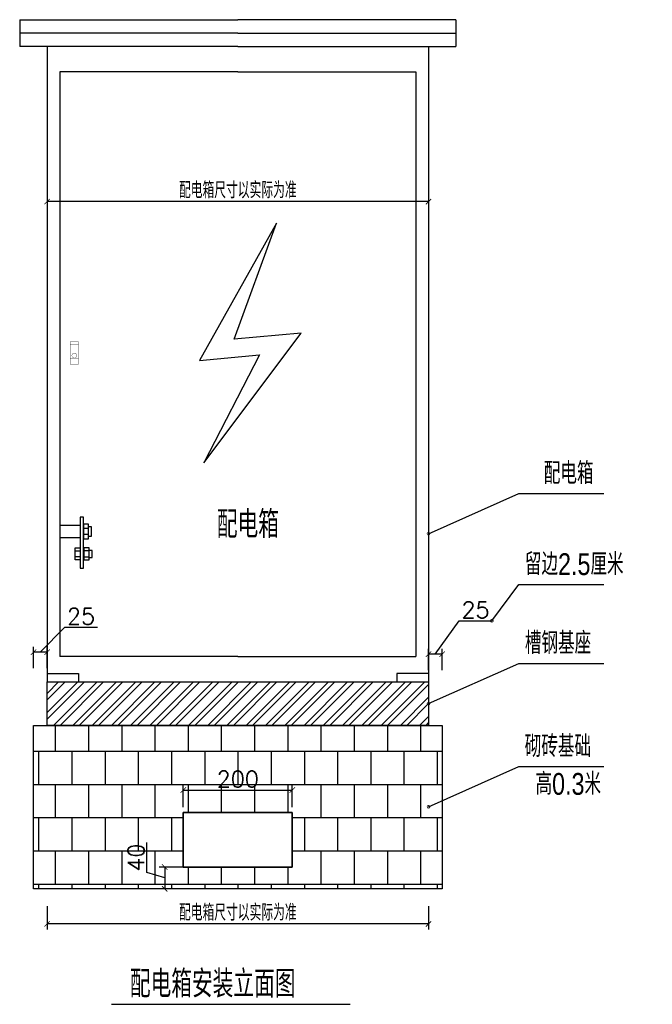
# Model space of a CAD drawing. Extents: x 39508475 to 39522402, y 3783947 to 3795549.
# Tile 1 of 256: x 39509406 to 39510567, y 3783947 to 3785754. Entities that reach past the tile are written whole.
import ezdxf

# ---------------------------------------------------------------- set-up
doc = ezdxf.new("R2010")
doc.units = 0
doc.header["$PDSIZE"] = 0.2
doc.layers.get('0').update_dxf_attribs({"linetype": 'CONTINUOUS'})
doc.layers.get('Defpoints').update_dxf_attribs({"linetype": 'CONTINUOUS'})
for name, color, linetype in [('00Dim', 50, 'CONTINUOUS'), ('00Lighttext', 150, 'CONTINUOUS'), ('AXIS', 8, 'CONTINUOUS'), ('LT_text', 4, 'CONTINUOUS'), ('水电', 40, 'CONTINUOUS'), ('电气文字', 153, 'CONTINUOUS')]:
    doc.layers.add(name, color=color, linetype=linetype)
doc.styles.add('BZHZ', font='bzxw.shx', dxfattribs={"width": 0.8, "bigfont": 'bzhz.shx'})
doc.styles.add('标注', font='txt.shx', dxfattribs={"bigfont": 'gbcbig.shx'})
doc.dimstyles.new('1：10', dxfattribs={"dimtxt": 25, "dimasz": 10, "dimexe": 10, "dimexo": 10, "dimgap": 5, "dimtad": 1, "dimdec": 0, "dimdsep": 46, "dimtxsty": '标注', "dimblk": 'ARCHTICK', "dimcen": 10, "dimclrd": 256, "dimclre": 256, "dimclrt": 256, "dimadec": 0, "dimazin": 0, "dimtfac": 1, "dimtdec": 0, "dimtmove": 1, "dimatfit": 3, "dimldrblk": 'DOTSMALL', "dimfxl": 1000, "dimlwd": -1, "dimlwe": -1, "dimarcsym": 0})

# ---------------------------------------------------------------- blocks, each defined once
blk = doc.blocks.new('_ArchTick')
at = {"color": 0, "linetype": 'ByBlock', "const_width": 0.15}
blk.add_lwpolyline([(-0.5, -0.5), (0.5, 0.5)], dxfattribs=at)
blk = doc.blocks.new('*D346')
at = {"layer": '00Dim', "color": 1, "transparency": 16777216}
for p, q in [((39509639.5, 3784188.4), (39509639.5, 3784243.4)), ((39509738.6, 3784198.6), (39509662, 3784198.6)), ((39509672, 3784198.6), (39509672, 3784158.6)), ((39509672, 3784178.6), (39509639.5, 3784188.4)), ((39509738.6, 3784158.6), (39509662, 3784158.6))]:
    blk.add_line(p, q, dxfattribs=at)
at = {"layer": 'Defpoints', "color": 0, "transparency": 16777216}
for p in [(39509748.6, 3784198.6), (39509672, 3784158.6), (39509748.6, 3784158.6)]:
    blk.add_point(p, dxfattribs=at)
at = {"layer": '00Dim', "color": 1, "transparency": 16777216, "xscale": 10, "yscale": 10, "zscale": 10}
for p, rotation in [((39509672, 3784198.6), 90), ((39509672, 3784158.6), 270)]:
    blk.add_blockref('_ArchTick', p, dxfattribs=dict(at, rotation=rotation))
at = {"layer": '00Dim', "color": 1, "transparency": 16777216, "insert": (39509619.5, 3784215.9), "char_height": 30, "attachment_point": 5, "rotation": 90, "style": '标注'}
blk.add_mtext('40', dxfattribs=at)
blk = doc.blocks.new('_DotSmall')
at = {"color": 0, "linetype": 'ByBlock', "const_width": 0.5}
blk.add_lwpolyline([(-0.0625, 0, 1), (0.0625, 0, 1)], format="xyb", close=True, dxfattribs=at)
blk = doc.blocks.new('*D347')
at = {"layer": '00Dim', "color": 1, "transparency": 16777216}
for p, q in [((39510168.7, 3784589.2), (39510212.5, 3784650.5)), ((39510212.5, 3784650.5), (39510272.5, 3784650.5)), ((39510156.2, 3784560.1), (39510156.2, 3784599.2)), ((39510181.2, 3784560.1), (39510181.2, 3784599.2)), ((39510181.2, 3784589.2), (39510156.2, 3784589.2))]:
    blk.add_line(p, q, dxfattribs=at)
at = {"layer": 'Defpoints', "color": 0, "transparency": 16777216}
for p in [(39510156.2, 3784589.2), (39510156.2, 3784550.1), (39510181.2, 3784550.1)]:
    blk.add_point(p, dxfattribs=at)
at = {"layer": '00Dim', "color": 1, "transparency": 16777216, "xscale": 10, "yscale": 10, "zscale": 10, "rotation": 180}
blk.add_blockref('_ArchTick', (39510156.2, 3784589.2), dxfattribs=at)
at = {"layer": '00Dim', "color": 1, "transparency": 16777216, "xscale": 10, "yscale": 10, "zscale": 10}
blk.add_blockref('_ArchTick', (39510181.2, 3784589.2), dxfattribs=at)
at = {"layer": '00Dim', "color": 1, "transparency": 16777216, "insert": (39510242.5, 3784670.5), "char_height": 30, "attachment_point": 5, "style": '标注'}
blk.add_mtext('25', dxfattribs=at)
blk = doc.blocks.new('*D348')
at = {"layer": '00Dim', "color": 1, "transparency": 16777216}
for p, q in [((39509456.2, 3784127), (39509456.2, 3784084.1)), ((39510156.2, 3784127), (39510156.2, 3784084.1)), ((39510156.2, 3784094.1), (39509456.2, 3784094.1))]:
    blk.add_line(p, q, dxfattribs=at)
at = {"layer": 'Defpoints', "color": 0, "transparency": 16777216}
for p in [(39509456.2, 3784137), (39510156.2, 3784137), (39509456.2, 3784094.1)]:
    blk.add_point(p, dxfattribs=at)
at = {"layer": '00Dim', "color": 1, "transparency": 16777216, "xscale": 10, "yscale": 10, "zscale": 10, "rotation": 180}
blk.add_blockref('_ArchTick', (39509456.2, 3784094.1), dxfattribs=at)
at = {"layer": '00Dim', "color": 1, "transparency": 16777216, "xscale": 10, "yscale": 10, "zscale": 10}
blk.add_blockref('_ArchTick', (39510156.2, 3784094.1), dxfattribs=at)
at = {"layer": '00Dim', "color": 1, "transparency": 16777216, "insert": (39509806.2, 3784115.1), "char_height": 30, "attachment_point": 5, "style": '标注'}
blk.add_mtext('配电箱尺寸以实际为准', dxfattribs=at)
blk = doc.blocks.new('*D349')
at = {"layer": '00Dim', "color": 1, "transparency": 16777216}
for p, q in [((39509706.2, 3784308.6), (39509706.2, 3784349.9)), ((39509906.2, 3784308.6), (39509906.2, 3784349.9)), ((39509706.2, 3784339.9), (39509906.2, 3784339.9))]:
    blk.add_line(p, q, dxfattribs=at)
at = {"layer": 'Defpoints', "color": 0, "transparency": 16777216}
for p in [(39509906.2, 3784339.9), (39509706.2, 3784298.6), (39509906.2, 3784298.6)]:
    blk.add_point(p, dxfattribs=at)
at = {"layer": '00Dim', "color": 1, "transparency": 16777216, "xscale": 10, "yscale": 10, "zscale": 10, "rotation": 180}
blk.add_blockref('_ArchTick', (39509706.2, 3784339.9), dxfattribs=at)
at = {"layer": '00Dim', "color": 1, "transparency": 16777216, "xscale": 10, "yscale": 10, "zscale": 10}
blk.add_blockref('_ArchTick', (39509906.2, 3784339.9), dxfattribs=at)
at = {"layer": '00Dim', "color": 1, "transparency": 16777216, "insert": (39509806.2, 3784359.9), "char_height": 30, "attachment_point": 5, "style": '标注'}
blk.add_mtext('200', dxfattribs=at)
blk = doc.blocks.new('*D363')
at = {"layer": '00Dim', "color": 1, "transparency": 16777216}
for p, q in [((39509456.2, 3785452.8), (39509456.2, 3785409.9)), ((39510156.2, 3785452.8), (39510156.2, 3785409.9)), ((39510156.2, 3785419.9), (39509456.2, 3785419.9))]:
    blk.add_line(p, q, dxfattribs=at)
at = {"layer": 'Defpoints', "color": 0, "transparency": 16777216}
for p in [(39509456.2, 3785462.8), (39510156.2, 3785462.8), (39509456.2, 3785419.9)]:
    blk.add_point(p, dxfattribs=at)
at = {"layer": '00Dim', "color": 1, "transparency": 16777216, "xscale": 10, "yscale": 10, "zscale": 10, "rotation": 180}
blk.add_blockref('_ArchTick', (39509456.2, 3785419.9), dxfattribs=at)
at = {"layer": '00Dim', "color": 1, "transparency": 16777216, "xscale": 10, "yscale": 10, "zscale": 10}
blk.add_blockref('_ArchTick', (39510156.2, 3785419.9), dxfattribs=at)
at = {"layer": '00Dim', "color": 1, "transparency": 16777216, "insert": (39509806.2, 3785440.9), "char_height": 30, "attachment_point": 5, "style": '标注'}
blk.add_mtext('配电箱尺寸以实际为准', dxfattribs=at)
blk = doc.blocks.new('*D379')
at = {"layer": '00Dim', "color": 1, "transparency": 16777216}
for p, q in [((39509443.7, 3784593), (39509488.6, 3784638.8)), ((39509488.6, 3784638.8), (39509548.6, 3784638.8)), ((39509431.2, 3784563.8), (39509431.2, 3784603)), ((39509456.2, 3784563.8), (39509456.2, 3784603)), ((39509456.2, 3784593), (39509431.2, 3784593))]:
    blk.add_line(p, q, dxfattribs=at)
at = {"layer": 'Defpoints', "color": 0, "transparency": 16777216}
for p in [(39509431.2, 3784593), (39509431.2, 3784553.8), (39509456.2, 3784553.8)]:
    blk.add_point(p, dxfattribs=at)
at = {"layer": '00Dim', "color": 1, "transparency": 16777216, "xscale": 10, "yscale": 10, "zscale": 10, "rotation": 180}
blk.add_blockref('_ArchTick', (39509431.2, 3784593), dxfattribs=at)
at = {"layer": '00Dim', "color": 1, "transparency": 16777216, "xscale": 10, "yscale": 10, "zscale": 10}
blk.add_blockref('_ArchTick', (39509456.2, 3784593), dxfattribs=at)
at = {"layer": '00Dim', "color": 1, "transparency": 16777216, "insert": (39509518.6, 3784658.8), "char_height": 30, "attachment_point": 5, "style": '标注'}
blk.add_mtext('25', dxfattribs=at)

msp = doc.modelspace()

# ---------------------------------------------------------------- hatches: boundary and pattern name
h = msp.add_hatch()
h.set_pattern_fill('金属', color=6, scale=10, style=0)
h.set_pattern_definition([(45, (39500921.07, 3759966.295), (-17.67767, 17.67767), []), (45, (39500932.855, 3759966.295), (-17.67767, 17.67767), [])])
h.paths.add_polyline_path([(39509456.21212, 3784458.61437), (39509456.21212, 3784538.61437), (39510156.21212, 3784538.61437), (39510156.21212, 3784458.61437)])
h = msp.add_hatch()
h.set_pattern_fill('AR-B88', color=8, scale=30, style=0)
h.set_pattern_definition([(0, (39501760.28, 3759966.295), (0, 60.96), []), (90, (39501760.28, 3759966.295), (-30.48, 60.96), [60.96, -60.96])])
h.paths.add_polyline_path([(39509706.21212, 3784198.61437), (39509906.21212, 3784198.61437), (39509906.21212, 3784298.61437), (39509706.21212, 3784298.61437)], flags=16)
h.paths.add_polyline_path([(39509431.21212, 3784458.61437), (39510181.21212, 3784458.61437), (39510181.21212, 3784158.61437), (39509431.21212, 3784158.61437)])

# ---------------------------------------------------------------- linework, layer by layer
at = {"color": 6}
msp.add_lwpolyline([(39509456.21212, 3784458.61437), (39509456.21212, 3784538.61437), (39510156.21212, 3784538.61437), (39510156.21212, 3784458.61437), (39509456.21212, 3784458.61437)], dxfattribs=at)
at = {"layer": '00Lighttext', "color": 3}
msp.add_line((39509574.47035, 3783946.65837), (39510012.52845, 3783946.65837), dxfattribs=at)
at = {"layer": 'AXIS', "color": 4}
for q in [(39509479.54546, 3784585.28104), (39510132.87879, 3784585.28104)]:
    msp.add_line((39509806.21212, 3784585.28104), q, dxfattribs=at)
at = {"layer": 'Defpoints', "color": 0, "linetype": 'ByBlock'}
for p in [(39509456.21212, 3785704.90586), (39510156.21212, 3785704.90586)]:
    msp.add_point(p, dxfattribs=at)
at = {"layer": '水电', "color": 4, "linetype": 'ByBlock'}
for p, q in [((39509405.89622, 3785753.80273), (39509405.89622, 3785704.90586)), ((39509405.89622, 3785753.80273), (39509806.21212, 3785753.80273)), ((39510206.52803, 3785753.80273), (39509806.21212, 3785753.80273)), ((39510206.52803, 3785753.80273), (39510206.52803, 3785704.90586)), ((39509806.21212, 3785729.35429), (39509405.89622, 3785729.35429)), ((39509806.21212, 3785729.35429), (39510206.52803, 3785729.35429)), ((39509806.21212, 3785704.90586), (39509405.89622, 3785704.90586)), ((39509456.21212, 3785704.90586), (39509456.21212, 3784538.61437)), ((39509806.21212, 3785704.90586), (39510206.52803, 3785704.90586)), ((39510156.21212, 3785704.90586), (39510156.21212, 3784538.61437)), ((39509479.54546, 3785658.23919), (39509479.54546, 3784585.28104)), ((39509806.21212, 3785658.23919), (39509479.54546, 3785658.23919)), ((39509806.21212, 3785658.23919), (39510132.87879, 3785658.23919)), ((39510132.87879, 3785658.23919), (39510132.87879, 3784585.28104)), ((39509456.21212, 3784553.78104), (39509514.08699, 3784553.78104)), ((39509514.08699, 3784553.78104), (39509514.08699, 3784538.61437)), ((39510156.21212, 3784553.78104), (39510098.33725, 3784553.78104)), ((39510098.33725, 3784553.78104), (39510098.33725, 3784538.61437))]:
    msp.add_line(p, q, dxfattribs=at)
at = {"layer": '水电'}
for p, q in [((39509522.71212, 3784840.76391), (39509516.87879, 3784840.76391)), ((39509516.87879, 3784840.76391), (39509516.87879, 3784747.43057)), ((39509522.71212, 3784805.76391), (39509522.71212, 3784840.76391)), ((39509516.87879, 3784825.59724), (39509479.54546, 3784825.59724)), ((39509532.04546, 3784827.93057), (39509522.71212, 3784827.93057)), ((39509522.71212, 3784827.93057), (39509522.71212, 3784801.09724)), ((39509532.04546, 3784819.76391), (39509522.71212, 3784819.76391)), ((39509532.04546, 3784801.09724), (39509532.04546, 3784827.93057)), ((39509537.87879, 3784823.26391), (39509532.04546, 3784823.26391)), ((39509537.87879, 3784805.76391), (39509537.87879, 3784823.26391)), ((39509479.54546, 3784803.43057), (39509516.87879, 3784803.43057)), ((39509522.71212, 3784809.26391), (39509532.04546, 3784809.26391)), ((39509522.71212, 3784747.43057), (39509522.71212, 3784805.76391)), ((39509522.71212, 3784801.09724), (39509532.04546, 3784801.09724)), ((39509532.04546, 3784805.76391), (39509537.87879, 3784805.76391)), ((39509507.54546, 3784762.32171), (39509507.54546, 3784784.48838)), ((39509507.54546, 3784784.48838), (39509516.87879, 3784784.48838)), ((39509507.54546, 3784778.65504), (39509516.87879, 3784778.65504)), ((39509523.87879, 3784779.82171), (39509522.71212, 3784779.82171)), ((39509533.21212, 3784784.48838), (39509523.87879, 3784784.48838)), ((39509523.87879, 3784784.48838), (39509523.87879, 3784762.32171)), ((39509533.21212, 3784778.65504), (39509523.87879, 3784778.65504)), ((39509533.21212, 3784762.32171), (39509533.21212, 3784784.48838)), ((39509539.04546, 3784779.82171), (39509533.21212, 3784779.82171)), ((39509539.04546, 3784766.98838), (39509539.04546, 3784779.82171)), ((39509516.87879, 3784768.15504), (39509507.54546, 3784768.15504)), ((39509516.87879, 3784762.32171), (39509507.54546, 3784762.32171)), ((39509522.71212, 3784766.98838), (39509523.87879, 3784766.98838)), ((39509523.87879, 3784768.15504), (39509533.21212, 3784768.15504)), ((39509523.87879, 3784762.32171), (39509533.21212, 3784762.32171)), ((39509533.21212, 3784766.98838), (39509539.04546, 3784766.98838)), ((39509516.87879, 3784747.43057), (39509522.71212, 3784747.43057))]:
    msp.add_line(p, q, dxfattribs=at)
at = {"layer": '水电', "color": 4, "linetype": 'ByBlock'}
msp.add_lwpolyline([(39509743.66119, 3784940.50504), (39509922.51841, 3785178.65094), (39509799.51251, 3785167.34234), (39509877.30546, 3785380.21019), (39509735.68247, 3785128.09484), (39509846.05531, 3785138.73819), (39509743.66119, 3784940.50504)], dxfattribs=at)
at = {"layer": '水电', "color": 4, "const_width": 0.55417}
msp.add_lwpolyline([(39509498.34339, 3785121.76012), (39509498.34339, 3785162.80796), (39509514.08489, 3785162.80796), (39509514.08489, 3785121.76012)], close=True, dxfattribs=at)
for points in [[(39509498.34339, 3785158.47257), (39509514.08489, 3785158.47257)], [(39509498.34339, 3785131.20406), (39509514.08489, 3785131.20406)]]:
    msp.add_lwpolyline(points, dxfattribs=at)
for points in [[(39509506.21414, 3785141.75584, -1), (39509506.21414, 3785132.8732, -1)], [(39509506.21414, 3785141.75584, 1), (39509506.21414, 3785132.8732, 1)]]:
    msp.add_lwpolyline(points, format="xyb", close=True, dxfattribs=at)
at = {"layer": '电气文字', "color": 127}
for points in [[(39509431.21212, 3784458.61437), (39510181.21212, 3784458.61437), (39510181.21212, 3784158.61437), (39509431.21212, 3784158.61437), (39509431.21212, 3784458.61437)], [(39509806.21212, 3784198.61437), (39509706.21212, 3784198.61437), (39509706.21212, 3784298.61437), (39509806.21212, 3784298.61437), (39509906.21212, 3784298.61437), (39509906.21212, 3784198.61437), (39509706.21212, 3784198.61437)], [(39509706.21212, 3784198.61437), (39509906.21212, 3784198.61437), (39509906.21212, 3784298.61437), (39509706.21212, 3784298.61437), (39509706.21212, 3784198.61437)]]:
    msp.add_lwpolyline(points, dxfattribs=at)

# ---------------------------------------------------------------- texts
at = {"layer": '00Lighttext', "color": 3, "style": 'BZHZ', "width": 0.8}
for s, height, p in [('配电箱', 40, (39510367.83335, 3784901.50433)), ('配电箱', 50, (39509767.73848, 3784802.48489)), ('留边2.5厘米', 40, (39510333.14961, 3784734.51753)), ('槽钢基座', 40, (39510333.14961, 3784589.81688)), ('砌砖基础', 40, (39510332.86849, 3784400.31381)), ('高0.3米', 40, (39510352.61748, 3784331.13773)), ('配电箱安装立面图', 50, (39509608.08316, 3783959.12093))]:
    msp.add_text(s, height=height, dxfattribs=at).set_placement(p)

# ---------------------------------------------------------------- dimensions: what is measured, and where the dimension line sits
at = {"layer": '00Dim', "color": 1}
for p1, p2, picture, middle in [((39510156.21212, 3785462.77378), (39509456.21212, 3785462.77378), '*D363', (39509806.21212, 3785440.88874)), ((39510156.21212, 3784137.00346), (39509456.21212, 3784137.00346), '*D348', (39509806.21212, 3784115.11843))]:
    dim = msp.add_aligned_dim(p1=p1, p2=p2, distance=42.87768, text='配电箱尺寸以实际为准', dimstyle='1：10', override={"dimtxt": 30, "dimclrd": 1, "dimclre": 1, "dimclrt": 1}, dxfattribs=at)
    dim.commit()
    dim.dimension.update_dxf_attribs({"geometry": picture, "text_midpoint": middle})
for base, p1, p2, picture, middle in [((39510156.21212, 3784589.24877), (39510181.21212, 3784550.06151), (39510156.21212, 3784550.06151), '*D347', (39510217.45204, 3784650.48738)), ((39509431.21212, 3784592.9683), (39509456.21212, 3784553.78104), (39509431.21212, 3784553.78104), '*D379', (39509493.64497, 3784638.8327))]:
    dim = msp.add_linear_dim(base=base, p1=p1, p2=p2, angle=180, dimstyle='1：10', override={"dimtxt": 30, "dimclrd": 1, "dimclre": 1, "dimclrt": 1}, dxfattribs=at)
    dim.commit()
    dim.dimension.update_dxf_attribs({"geometry": picture, "text_midpoint": middle, "dimtype": 161})
for p1, p2, distance, picture, middle in [((39509706.21212, 3784298.61437), (39509906.21212, 3784298.61437), 41.23626, '*D349', (39509806.21212, 3784359.85064)), ((39509748.59494, 3784198.61437), (39509748.59494, 3784158.61437), -76.58942, '*D346', (39509619.50552, 3784193.36437))]:
    dim = msp.add_aligned_dim(p1=p1, p2=p2, distance=distance, dimstyle='1：10', override={"dimtxt": 30, "dimclrd": 1, "dimclre": 1, "dimclrt": 1}, dxfattribs=at)
    dim.commit()
    dim.dimension.update_dxf_attribs({"geometry": picture, "text_midpoint": middle})

# ---------------------------------------------------------------- leaders
at = {"layer": 'LT_text', "color": 3}
for points in [[(39510156.21212, 3784810.30182), (39510322.23461, 3784884.04683), (39510477.95767, 3784884.04683)], [(39510272.45204, 3784650.48738), (39510322.23461, 3784717.06003), (39510477.95767, 3784717.06003)], [(39510156.21212, 3784498.61437), (39510322.23461, 3784572.35938), (39510477.95767, 3784572.35938)], [(39510156.21212, 3784309.1113), (39510322.23461, 3784382.85631), (39510477.95767, 3784382.85631)]]:
    msp.add_leader(points, dimstyle='1：10', override={"dimgap": 5, "dimtad": 0}, dxfattribs=at)

doc.saveas('drawing.dxf')
